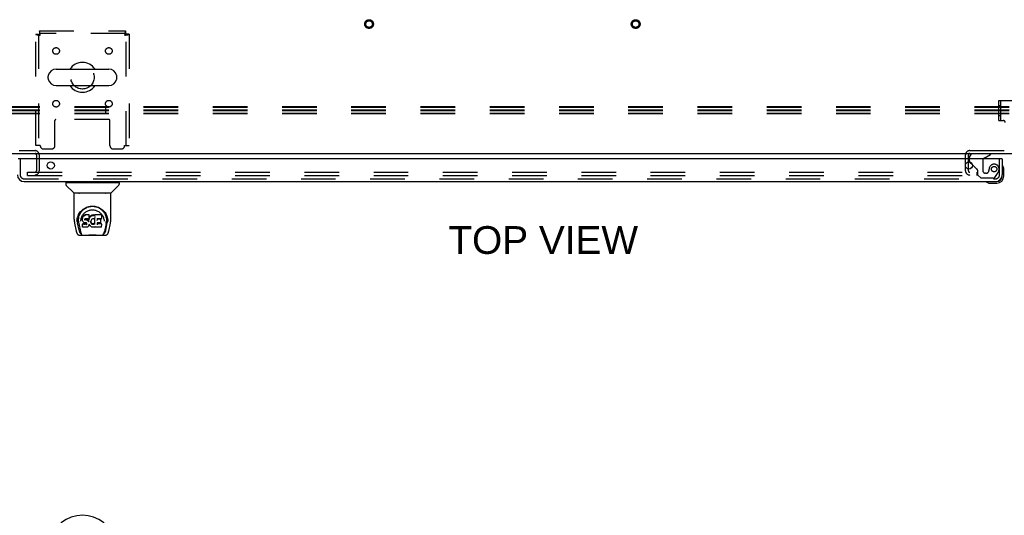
# Model space of a CAD drawing. Header units: inches. Extents: x 0 to 236, y 0 to 153.
# Tile 73 of 95: x 93 to 130, y 98 to 117. Entities that reach past the tile are written whole.
import ezdxf

# ---------------------------------------------------------------- set-up
doc = ezdxf.new("R2010")
doc.units = ezdxf.units.IN
doc.header["$LTSCALE"] = 12.986111
doc.header["$MEASUREMENT"] = 0
doc.linetypes.add('HIDDEN', pattern=[0.2, 0.1, -0.1])
doc.layers.get('0').update_dxf_attribs({"linetype": 'CONTINUOUS'})
for name, color, linetype in [('DEFAULT_2', 8, 'HIDDEN'), ('DIMENSIONS', 7, 'CONTINUOUS'), ('DOOR_2_ASSEMBLY', 7, 'CONTINUOUS')]:
    doc.layers.add(name, color=color, linetype=linetype)
doc.styles.get("Standard").update_dxf_attribs({"font": 'arial.ttf'})

msp = doc.modelspace()

# ---------------------------------------------------------------- linework, layer by layer
at = {"color": 7, "linetype": 'Continuous'}
for p, q in [((94.251, 114.716), (96.226, 114.716)), ((93.951, 114.367), (93.951, 114.454)), ((96.526, 114.367), (96.526, 114.454)), ((94.251, 114.104), (96.226, 114.104)), ((171.051, 111.535), (53.176, 111.535))]:
    msp.add_line(p, q, dxfattribs=at)
for centre, radius, start, end in [((95.238, 114.41), 0.562, 32.956, 147.044), ((94.095, 114.454), 0.144, 164.3697, 180), ((94.251, 114.41), 0.306, 90, 164.3697), ((96.226, 114.41), 0.306, 15.6303, 90), ((96.382, 114.454), 0.144, 0, 15.6303), ((94.095, 114.367), 0.144, 180, 195.6303), ((94.251, 114.41), 0.306, 195.6303, 270), ((96.226, 114.41), 0.306, 270, 344.3697), ((96.382, 114.367), 0.144, 344.3697, 360), ((95.238, 114.41), 0.562, 212.9567, 327.0433), ((95.238, 96.685), 1.288, 299.5053, 240.4947)]:
    msp.add_arc(centre, radius, start, end, dxfattribs=at)
at = {"layer": 'DEFAULT_2', "color": 8, "linetype": 'HIDDEN'}
for p, q in [((93.488, 111.848), (93.488, 116.026)), ((93.488, 116.026), (93.592, 116.026)), ((93.592, 116.026), (93.592, 111.848)), ((93.622, 116.16), (93.622, 116.056)), ((93.622, 116.16), (96.854, 116.16)), ((96.854, 116.056), (93.622, 116.056)), ((96.854, 116.16), (96.854, 116.056)), ((96.884, 111.848), (96.884, 116.026)), ((96.988, 116.026), (96.884, 116.026)), ((96.988, 116.026), (96.988, 111.848)), ((129.613, 113.54), (131.613, 113.54)), ((129.613, 112.79), (129.613, 113.54)), ((129.691, 112.79), (129.691, 113.54)), ((135.191, 113.297), (53.113, 113.297)), ((135.191, 113.284), (53.113, 113.284)), ((135.191, 113.178), (53.113, 113.178)), ((135.191, 113.153), (53.113, 113.153)), ((135.191, 113.048), (53.113, 113.048)), ((135.191, 113.035), (53.113, 113.035)), ((96.113, 113.035), (96.113, 113.297)), ((129.613, 113.353), (129.691, 113.353)), ((94.207, 111.848), (94.207, 112.793)), ((96.24, 112.823), (94.237, 112.823)), ((96.27, 111.848), (96.27, 112.793)), ((129.613, 112.978), (129.691, 112.978)), ((129.613, 112.79), (129.774, 112.79)), ((90.267, 111.66), (93.459, 111.66)), ((90.267, 111.556), (93.459, 111.556)), ((93.655, 111.848), (93.488, 111.848)), ((93.78, 111.723), (94.082, 111.723)), ((96.395, 111.723), (96.696, 111.723)), ((96.821, 111.848), (96.988, 111.848)), ((128.517, 111.66), (132.709, 111.66)), ((128.517, 111.556), (132.709, 111.556)), ((93.509, 111.506), (93.509, 110.898)), ((93.613, 111.506), (93.613, 110.898)), ((128.363, 110.898), (128.363, 111.506)), ((128.467, 110.898), (128.467, 111.506)), ((93.176, 110.723), (93.176, 110.848)), ((93.176, 110.848), (128.801, 110.848)), ((128.801, 110.723), (128.801, 110.848)), ((93.176, 110.723), (128.801, 110.723))]:
    msp.add_line(p, q, dxfattribs=at)
for points in [[(93.488, 116.026), (93.489, 116.024), (93.493, 116.022), (93.498, 116.019), (93.505, 116.017), (93.514, 116.015), (93.525, 116.012), (93.537, 116.01), (93.551, 116.008), (93.566, 116.005), (93.583, 116.003), (93.6, 116.001), (93.618, 115.998), (93.637, 115.996), (93.655, 115.993)], [(93.592, 116.026), (93.593, 116.024), (93.594, 116.022), (93.596, 116.019), (93.599, 116.017), (93.602, 116.015), (93.606, 116.012), (93.611, 116.01), (93.616, 116.008), (93.622, 116.005), (93.628, 116.003), (93.635, 116.001), (93.641, 115.998), (93.648, 115.996), (93.655, 115.993)], [(93.655, 115.993), (93.653, 116.012), (93.651, 116.031), (93.648, 116.049), (93.646, 116.066), (93.644, 116.082), (93.641, 116.098), (93.639, 116.112), (93.636, 116.124), (93.634, 116.135), (93.632, 116.144), (93.629, 116.151), (93.627, 116.156), (93.625, 116.159), (93.622, 116.16)], [(93.655, 115.993), (93.653, 116.001), (93.651, 116.008), (93.648, 116.014), (93.646, 116.021), (93.644, 116.027), (93.641, 116.033), (93.639, 116.038), (93.636, 116.043), (93.634, 116.047), (93.632, 116.05), (93.629, 116.053), (93.627, 116.055), (93.625, 116.056), (93.622, 116.056)], [(96.854, 116.16), (96.852, 116.159), (96.85, 116.156), (96.847, 116.151), (96.845, 116.144), (96.843, 116.135), (96.84, 116.124), (96.838, 116.112), (96.835, 116.098), (96.833, 116.082), (96.831, 116.066), (96.828, 116.049), (96.826, 116.031), (96.824, 116.012), (96.821, 115.993)], [(96.854, 116.056), (96.852, 116.056), (96.85, 116.055), (96.847, 116.053), (96.845, 116.05), (96.843, 116.047), (96.84, 116.043), (96.838, 116.038), (96.835, 116.033), (96.833, 116.027), (96.831, 116.021), (96.828, 116.014), (96.826, 116.008), (96.824, 116.001), (96.821, 115.993)], [(96.821, 115.993), (96.828, 115.996), (96.835, 115.998), (96.842, 116.001), (96.849, 116.003), (96.855, 116.005), (96.861, 116.008), (96.866, 116.01), (96.871, 116.012), (96.875, 116.015), (96.878, 116.017), (96.881, 116.019), (96.883, 116.022), (96.884, 116.024), (96.884, 116.026)], [(96.821, 115.993), (96.84, 115.996), (96.858, 115.998), (96.876, 116.001), (96.894, 116.003), (96.91, 116.005), (96.925, 116.008), (96.939, 116.01), (96.952, 116.012), (96.963, 116.015), (96.972, 116.017), (96.979, 116.019), (96.984, 116.022), (96.987, 116.024), (96.988, 116.026)]]:
    msp.add_lwpolyline(points, dxfattribs=at)
for centre, radius in [((105.988, 116.41), 0.164), ((105.988, 116.41), 0.124), ((115.988, 116.41), 0.164), ((115.988, 116.41), 0.124), ((94.249, 115.4), 0.125), ((96.228, 115.4), 0.125), ((95.238, 114.41), 0.438), ((94.249, 113.421), 0.125), ((96.228, 113.421), 0.125)]:
    msp.add_circle(centre, radius, dxfattribs=at)
for centre, radius, start, end in [((94.237, 112.793), 0.03, 90, 180), ((96.24, 112.793), 0.03, 0, 90), ((129.774, 112.71), 0.08, 0, 90), ((93.459, 111.506), 0.154, 0, 90), ((93.459, 111.506), 0.05, 0, 90), ((93.78, 111.848), 0.125, 180, 270), ((94.082, 111.848), 0.125, 270, 360), ((96.395, 111.848), 0.125, 180, 270), ((96.696, 111.848), 0.125, 270, 360), ((128.517, 111.506), 0.154, 90, 180), ((128.517, 111.506), 0.05, 90, 180), ((93.459, 110.898), 0.154, 270, 360), ((93.459, 110.898), 0.05, 270, 360), ((128.517, 110.898), 0.154, 180, 270), ((128.517, 110.898), 0.05, 180, 270)]:
    msp.add_arc(centre, radius, start, end, dxfattribs=at)
at = {"layer": 'DOOR_2_ASSEMBLY', "color": 7, "linetype": 'Continuous'}
for p, q in [((129.296, 111.535), (129.296, 111.517)), ((128.509, 111.352), (128.509, 111.399)), ((128.619, 111.126), (128.539, 111.206)), ((129.058, 111.379), (129.296, 111.517)), ((129.718, 111.352), (129.738, 111.352)), ((129.753, 111.087), (129.752, 111.093)), ((129.798, 110.958), (129.795, 110.996)), ((129.798, 110.701), (129.798, 110.958)), ((94.609, 110.451), (94.609, 110.397)), ((94.617, 110.459), (96.609, 110.459)), ((94.668, 110.459), (94.668, 110.498)), ((96.558, 110.459), (96.558, 110.498)), ((96.617, 110.451), (96.617, 110.397)), ((129.143, 110.485), (129.15, 110.483)), ((129.241, 110.441), (129.279, 110.438)), ((129.279, 110.438), (129.535, 110.438)), ((129.492, 110.498), (129.535, 110.498)), ((94.916, 110.074), (94.621, 110.369)), ((96.294, 110.058), (94.932, 110.058)), ((96.29, 110.065), (94.937, 110.065)), ((94.998, 110.065), (94.996, 110.061)), ((94.996, 110.061), (94.996, 110.062)), ((96.23, 110.061), (96.228, 110.065)), ((96.23, 110.062), (96.23, 110.061)), ((96.311, 110.074), (96.606, 110.369)), ((94.924, 109.086), (94.924, 110.05)), ((96.302, 109.086), (96.302, 110.05)), ((95.181, 109.341), (95.206, 109.375)), ((95.032, 109.002), (95.035, 109.059)), ((95.032, 109.002), (95.032, 109.002)), ((95.035, 109.059), (95.044, 109.113)), ((95.045, 109.119), (95.045, 109.065)), ((95.093, 109.012), (95.094, 108.986)), ((95.178, 109.015), (95.178, 109.015)), ((95.238, 109.139), (95.236, 109.114)), ((95.237, 109.08), (95.236, 109.114)), ((95.238, 109.055), (95.237, 109.079)), ((95.237, 109.079), (95.237, 109.079)), ((95.243, 109.164), (95.238, 109.139)), ((95.238, 109.104), (95.238, 109.139)), ((95.243, 109.03), (95.238, 109.055)), ((95.238, 109.055), (95.238, 109.054)), ((95.253, 109.188), (95.243, 109.164)), ((95.243, 109.129), (95.243, 109.164)), ((95.252, 109.006), (95.243, 109.03)), ((95.243, 109.03), (95.243, 109.03)), ((95.266, 108.985), (95.252, 109.006)), ((95.252, 109.006), (95.252, 109.006)), ((95.267, 109.21), (95.253, 109.188)), ((95.253, 109.153), (95.253, 109.188)), ((95.284, 108.967), (95.266, 108.985)), ((95.266, 108.985), (95.266, 108.985)), ((95.277, 109.22), (95.267, 109.21)), ((95.268, 109.174), (95.267, 109.21)), ((95.288, 109.227), (95.277, 109.22)), ((95.278, 109.184), (95.277, 109.22)), ((95.284, 108.967), (95.284, 108.967)), ((95.305, 108.953), (95.284, 108.967)), ((95.311, 109.238), (95.288, 109.227)), ((95.289, 109.191), (95.288, 109.227)), ((95.305, 108.953), (95.305, 108.953)), ((95.317, 108.948), (95.305, 108.953)), ((95.337, 109.246), (95.311, 109.238)), ((95.312, 109.201), (95.311, 109.238)), ((95.327, 109.082), (95.326, 109.068)), ((95.326, 109.062), (95.327, 109.08)), ((95.329, 109.095), (95.327, 109.082)), ((95.328, 109.056), (95.328, 109.092)), ((95.331, 109.088), (95.328, 109.092)), ((95.331, 109.099), (95.329, 109.095)), ((95.333, 109.101), (95.33, 109.098)), ((95.331, 109.052), (95.331, 109.088)), ((95.335, 109.085), (95.331, 109.088)), ((95.345, 109.104), (95.333, 109.101)), ((95.335, 109.049), (95.335, 109.085)), ((95.346, 109.082), (95.335, 109.085)), ((95.337, 109.21), (95.337, 109.246)), ((95.49, 109.246), (95.337, 109.246)), ((95.337, 109.209), (95.338, 109.208)), ((95.358, 109.105), (95.345, 109.104)), ((95.369, 109.083), (95.346, 109.082)), ((95.346, 109.045), (95.346, 109.082)), ((95.346, 109.044), (95.346, 109.045)), ((95.358, 109.106), (95.358, 109.105)), ((95.471, 109.105), (95.358, 109.105)), ((95.369, 109.046), (95.369, 109.083)), ((95.394, 109.081), (95.369, 109.083)), ((95.369, 109.044), (95.369, 109.046)), ((95.394, 109.044), (95.394, 109.081)), ((95.419, 109.076), (95.394, 109.081)), ((95.394, 109.043), (95.394, 109.044)), ((95.419, 109.039), (95.419, 109.076)), ((95.432, 109.07), (95.419, 109.076)), ((95.432, 109.033), (95.432, 109.07)), ((95.443, 109.062), (95.432, 109.07)), ((95.443, 109.026), (95.443, 109.062)), ((95.461, 109.044), (95.443, 109.062)), ((95.461, 109.008), (95.461, 109.044)), ((95.47, 109.029), (95.461, 109.044)), ((95.474, 109.072), (95.47, 109.029)), ((95.471, 108.993), (95.47, 109.029)), ((95.471, 109.105), (95.471, 109.106)), ((95.483, 109.106), (95.471, 109.105)), ((95.472, 108.986), (95.472, 108.987)), ((95.478, 109.094), (95.474, 109.072)), ((95.475, 109.037), (95.474, 109.072)), ((95.481, 109.106), (95.478, 109.094)), ((95.478, 109.06), (95.478, 109.094)), ((95.488, 109.119), (95.484, 109.107)), ((95.484, 109.082), (95.484, 109.108)), ((95.489, 109.133), (95.488, 109.119)), ((95.488, 109.119), (95.488, 109.119)), ((95.491, 109.157), (95.489, 109.133)), ((95.492, 109.139), (95.489, 109.13)), ((95.489, 109.133), (95.489, 109.133)), ((95.491, 109.192), (95.49, 109.246)), ((95.49, 109.211), (95.49, 109.246)), ((95.491, 109.157), (95.491, 109.192)), ((95.504, 109.159), (95.492, 109.139)), ((95.493, 109.103), (95.492, 109.139)), ((95.517, 109.179), (95.504, 109.159)), ((95.504, 109.124), (95.504, 109.159)), ((95.532, 109.196), (95.517, 109.179)), ((95.517, 109.143), (95.517, 109.179)), ((95.549, 109.213), (95.532, 109.196)), ((95.532, 109.161), (95.532, 109.196)), ((95.569, 109.227), (95.549, 109.213)), ((95.55, 109.177), (95.549, 109.213)), ((95.556, 109.007), (95.555, 108.981)), ((95.56, 109.033), (95.556, 109.007)), ((95.557, 109.003), (95.556, 109.007)), ((95.556, 108.968), (95.557, 109.003)), ((95.559, 108.991), (95.557, 109.003)), ((95.559, 108.956), (95.559, 108.991)), ((95.569, 108.967), (95.559, 108.991)), ((95.563, 109.044), (95.56, 109.032)), ((95.569, 109.055), (95.563, 109.044)), ((95.568, 108.932), (95.569, 108.967)), ((95.591, 109.237), (95.569, 109.227)), ((95.569, 109.191), (95.569, 109.227)), ((95.583, 109.077), (95.569, 109.054)), ((95.581, 108.945), (95.569, 108.967)), ((95.59, 109.086), (95.583, 109.077)), ((95.599, 109.092), (95.59, 109.085)), ((95.615, 109.243), (95.591, 109.237)), ((95.591, 109.2), (95.591, 109.237)), ((95.622, 109.101), (95.599, 109.092)), ((95.638, 109.245), (95.615, 109.243)), ((95.615, 109.206), (95.615, 109.243)), ((95.633, 109.104), (95.622, 109.101)), ((95.644, 109.104), (95.633, 109.104)), ((95.638, 109.208), (95.638, 109.245)), ((95.638, 109.245), (95.662, 109.244)), ((95.639, 109.207), (95.638, 109.208)), ((95.656, 109.101), (95.644, 109.104)), ((95.667, 109.097), (95.656, 109.101)), ((95.662, 109.208), (95.662, 109.244)), ((95.675, 109.242), (95.662, 109.244)), ((95.662, 109.206), (95.662, 109.208)), ((95.675, 109.206), (95.675, 109.242)), ((95.688, 109.238), (95.675, 109.242)), ((95.702, 109.144), (95.686, 109.104)), ((95.688, 109.201), (95.688, 109.238)), ((95.7, 109.23), (95.688, 109.238)), ((95.701, 109.195), (95.7, 109.244)), ((95.949, 109.244), (95.7, 109.244)), ((95.703, 109.148), (95.702, 109.147)), ((95.702, 109.147), (95.702, 109.146)), ((95.702, 109.146), (95.702, 109.146)), ((95.702, 109.146), (95.702, 109.146)), ((95.702, 109.146), (95.702, 109.145)), ((95.702, 109.145), (95.702, 109.145)), ((95.702, 109.145), (95.702, 109.145)), ((95.706, 108.892), (95.702, 109.144)), ((95.704, 109.152), (95.703, 109.151)), ((95.703, 109.151), (95.703, 109.149)), ((95.703, 109.149), (95.703, 109.148)), ((95.79, 108.95), (95.789, 108.875)), ((95.918, 108.95), (95.789, 108.95)), ((95.792, 109.105), (95.79, 109.047)), ((95.949, 109.105), (95.791, 109.105)), ((95.918, 109.082), (95.791, 109.082)), ((95.929, 108.961), (95.931, 109.068)), ((95.963, 109.119), (95.965, 109.228)), ((95.964, 109.258), (95.981, 109.234)), ((96.047, 109.046), (96.049, 109.015)), ((96.049, 109.015), (96.049, 109.015)), ((96.17, 109.164), (96.183, 109.113)), ((96.181, 109.119), (96.182, 109.065)), ((96.195, 109.002), (96.195, 109.002)), ((94.939, 108.943), (95.005, 108.637)), ((95.113, 108.669), (95.056, 108.946)), ((95.103, 108.922), (95.165, 108.618)), ((95.251, 108.913), (95.243, 108.905)), ((95.245, 108.792), (95.243, 108.905)), ((95.252, 108.785), (95.245, 108.792)), ((95.312, 108.914), (95.251, 108.913)), ((95.251, 108.877), (95.251, 108.913)), ((95.252, 108.785), (95.252, 108.785)), ((95.398, 108.785), (95.252, 108.785)), ((95.312, 108.877), (95.312, 108.914)), ((95.373, 108.914), (95.312, 108.914)), ((95.312, 108.877), (95.312, 108.876)), ((95.33, 108.946), (95.317, 108.948)), ((95.378, 108.946), (95.33, 108.946)), ((95.387, 108.915), (95.373, 108.914)), ((95.373, 108.877), (95.373, 108.914)), ((95.373, 108.877), (95.373, 108.876)), ((95.378, 108.946), (95.378, 108.946)), ((95.385, 108.945), (95.378, 108.946)), ((95.39, 108.943), (95.385, 108.945)), ((95.391, 108.918), (95.387, 108.915)), ((95.387, 108.878), (95.387, 108.915)), ((95.394, 108.94), (95.39, 108.943)), ((95.396, 108.922), (95.391, 108.918)), ((95.391, 108.881), (95.391, 108.918)), ((95.398, 108.935), (95.394, 108.94)), ((95.401, 108.93), (95.396, 108.922)), ((95.396, 108.886), (95.396, 108.922)), ((95.404, 108.923), (95.398, 108.935)), ((95.41, 108.786), (95.398, 108.785)), ((95.404, 108.898), (95.404, 108.923)), ((95.407, 108.91), (95.404, 108.923)), ((95.406, 108.904), (95.406, 108.914)), ((95.422, 108.791), (95.41, 108.786)), ((95.443, 108.805), (95.422, 108.791)), ((95.422, 108.791), (95.422, 108.791)), ((95.461, 108.822), (95.443, 108.805)), ((95.443, 108.805), (95.443, 108.805)), ((95.468, 108.833), (95.461, 108.822)), ((95.461, 108.822), (95.461, 108.822)), ((95.474, 108.844), (95.468, 108.833)), ((95.468, 108.833), (95.468, 108.833)), ((95.483, 108.866), (95.474, 108.844)), ((95.474, 108.844), (95.474, 108.844)), ((95.49, 108.89), (95.483, 108.866)), ((95.483, 108.867), (95.483, 108.866)), ((95.49, 108.902), (95.489, 108.902)), ((95.49, 108.901), (95.49, 108.902)), ((95.49, 108.9), (95.49, 108.901)), ((95.49, 108.901), (95.49, 108.901)), ((95.49, 108.9), (95.49, 108.9)), ((95.491, 108.898), (95.49, 108.89)), ((95.49, 108.89), (95.49, 108.89)), ((95.511, 108.863), (95.491, 108.898)), ((95.511, 108.863), (95.511, 108.862)), ((95.524, 108.844), (95.511, 108.862)), ((95.539, 108.827), (95.524, 108.844)), ((95.524, 108.844), (95.524, 108.844)), ((95.556, 108.812), (95.539, 108.827)), ((95.539, 108.827), (95.539, 108.827)), ((95.574, 108.798), (95.556, 108.812)), ((95.556, 108.812), (95.556, 108.812)), ((95.585, 108.793), (95.574, 108.798)), ((95.574, 108.798), (95.574, 108.798)), ((95.58, 108.909), (95.581, 108.945)), ((95.589, 108.935), (95.581, 108.945)), ((95.585, 108.793), (95.585, 108.793)), ((95.596, 108.789), (95.585, 108.793)), ((95.588, 108.899), (95.589, 108.935)), ((95.598, 108.927), (95.589, 108.935)), ((95.618, 108.783), (95.596, 108.789)), ((95.598, 108.891), (95.598, 108.927)), ((95.608, 108.92), (95.598, 108.927)), ((95.608, 108.884), (95.608, 108.92)), ((95.62, 108.916), (95.608, 108.92)), ((95.641, 108.781), (95.618, 108.783)), ((95.619, 108.879), (95.62, 108.916)), ((95.632, 108.913), (95.62, 108.916)), ((95.631, 108.875), (95.632, 108.877)), ((95.632, 108.877), (95.632, 108.913)), ((95.632, 108.913), (95.644, 108.913)), ((95.664, 108.784), (95.641, 108.781)), ((95.641, 108.781), (95.641, 108.781)), ((95.656, 108.915), (95.644, 108.913)), ((95.644, 108.876), (95.644, 108.913)), ((95.644, 108.875), (95.644, 108.876)), ((95.668, 108.919), (95.656, 108.915)), ((95.656, 108.878), (95.656, 108.915)), ((95.686, 108.791), (95.664, 108.784)), ((95.679, 108.924), (95.668, 108.919)), ((95.668, 108.882), (95.668, 108.919)), ((95.69, 108.931), (95.679, 108.924)), ((95.68, 108.887), (95.679, 108.924)), ((95.705, 108.802), (95.686, 108.791)), ((95.686, 108.791), (95.686, 108.791)), ((95.69, 108.895), (95.69, 108.931)), ((95.71, 108.802), (95.704, 108.802)), ((95.708, 108.884), (95.708, 108.885)), ((95.71, 108.793), (95.71, 108.802)), ((95.949, 108.785), (95.718, 108.785)), ((95.949, 108.91), (95.789, 108.91)), ((95.958, 108.793), (95.96, 108.9)), ((96.123, 108.919), (96.062, 108.618)), ((96.114, 108.669), (96.17, 108.946)), ((96.222, 108.637), (96.287, 108.943)), ((95.129, 108.483), (96.098, 108.483)), ((95.172, 108.561), (95.179, 108.561)), ((95.179, 108.561), (95.181, 108.553)), ((95.183, 108.55), (95.181, 108.553)), ((95.343, 108.483), (95.367, 108.483)), ((95.391, 108.483), (95.389, 108.485)), ((95.836, 108.483), (95.838, 108.485)), ((96.044, 108.55), (96.045, 108.553)), ((96.045, 108.553), (96.048, 108.561)), ((96.048, 108.561), (96.055, 108.561))]:
    msp.add_line(p, q, dxfattribs=at)
at = {"layer": 'DOOR_2_ASSEMBLY', "color": 3, "linetype": 'Continuous'}
for p, q in [((129.718, 111.352), (92.821, 111.352)), ((129.738, 111.352), (129.738, 110.745)), ((93.047, 110.498), (129.492, 110.498))]:
    msp.add_line(p, q, dxfattribs=at)
at = {"layer": 'DOOR_2_ASSEMBLY', "color": 8, "linetype": 'HIDDEN'}
for p, q in [((92.905, 111.352), (92.905, 110.745)), ((128.509, 111.277), (128.509, 111.352)), ((129.008, 111.293), (129.008, 110.913)), ((129.634, 110.745), (129.634, 111.352)), ((128.758, 110.987), (128.619, 111.126)), ((128.816, 110.928), (128.816, 110.749)), ((129.139, 110.815), (129.106, 110.815)), ((129.458, 110.657), (129.56, 110.801)), ((93.047, 110.602), (129.492, 110.602)), ((128.816, 110.749), (128.942, 110.623)), ((129.394, 110.623), (128.942, 110.623))]:
    msp.add_line(p, q, dxfattribs=at)
at = {"layer": 'DOOR_2_ASSEMBLY', "color": 7, "linetype": 'Continuous'}
for points in [[(94.995, 110.06), (94.995, 110.059), (94.994, 110.059), (94.994, 110.058), (94.994, 110.058), (94.994, 110.058)], [(94.996, 110.062), (94.996, 110.061), (94.995, 110.06)], [(96.231, 110.06), (96.231, 110.061), (96.23, 110.062)], [(96.232, 110.058), (96.233, 110.058), (96.233, 110.058), (96.232, 110.059), (96.232, 110.059), (96.231, 110.06)], [(95.044, 109.113), (95.057, 109.164), (95.074, 109.212), (95.094, 109.257), (95.117, 109.298), (95.143, 109.337), (95.171, 109.372), (95.201, 109.406), (95.235, 109.437), (95.271, 109.465), (95.31, 109.491), (95.35, 109.514), (95.393, 109.533), (95.437, 109.549), (95.481, 109.561), (95.525, 109.57), (95.569, 109.575), (95.614, 109.577), (95.658, 109.575), (95.702, 109.57), (95.746, 109.561), (95.79, 109.549), (95.834, 109.533), (95.876, 109.514), (95.917, 109.491), (95.956, 109.465), (95.992, 109.437), (96.025, 109.405), (96.056, 109.372), (96.084, 109.337), (96.11, 109.298), (96.133, 109.257), (96.153, 109.212), (96.17, 109.164)], [(95.093, 109.012), (95.091, 109.036), (95.092, 109.083), (95.098, 109.129), (95.107, 109.176), (95.12, 109.221), (95.138, 109.263), (95.158, 109.304), (95.181, 109.341)], [(95.206, 109.375), (95.233, 109.406), (95.261, 109.434)], [(95.245, 109.233), (95.262, 109.258), (95.28, 109.281), (95.3, 109.303), (95.321, 109.323), (95.343, 109.342), (95.367, 109.36), (95.392, 109.376), (95.419, 109.39), (95.445, 109.402), (95.473, 109.413), (95.501, 109.421), (95.529, 109.428), (95.557, 109.432), (95.585, 109.435), (95.613, 109.436), (95.641, 109.435), (95.669, 109.432), (95.697, 109.428), (95.725, 109.421), (95.753, 109.413), (95.781, 109.403), (95.808, 109.39), (95.834, 109.376), (95.859, 109.36), (95.883, 109.342), (95.906, 109.323), (95.927, 109.303), (95.946, 109.281), (95.964, 109.258)], [(95.261, 109.434), (95.291, 109.459), (95.321, 109.481), (95.353, 109.501)], [(95.353, 109.501), (95.385, 109.518), (95.417, 109.532), (95.449, 109.544)], [(95.449, 109.544), (95.482, 109.554), (95.514, 109.561), (95.547, 109.566), (95.58, 109.57), (95.612, 109.571), (95.645, 109.57), (95.677, 109.567), (95.71, 109.562), (95.742, 109.555)], [(95.742, 109.555), (95.775, 109.545), (95.807, 109.533), (95.839, 109.519)], [(95.839, 109.519), (95.871, 109.503), (95.902, 109.484), (95.932, 109.462), (95.962, 109.437), (95.991, 109.409), (96.018, 109.379), (96.044, 109.344), (96.067, 109.307), (96.088, 109.266), (96.105, 109.223), (96.119, 109.178), (96.129, 109.132), (96.134, 109.085)], [(94.924, 109.086), (94.925, 109.053), (94.928, 109.013), (94.934, 108.973), (94.939, 108.943)], [(95.045, 109.065), (95.046, 109.03), (95.05, 108.986), (95.056, 108.946)], [(95.094, 108.986), (95.096, 108.967), (95.099, 108.943), (95.103, 108.922)], [(95.178, 109.015), (95.18, 109.046), (95.185, 109.083)], [(95.185, 109.083), (95.194, 109.117), (95.204, 109.15), (95.216, 109.18)], [(95.216, 109.18), (95.23, 109.207), (95.245, 109.233)], [(95.237, 109.079), (95.237, 109.079), (95.237, 109.079), (95.238, 109.079), (95.238, 109.078), (95.238, 109.078), (95.239, 109.078)], [(95.238, 109.104), (95.239, 109.104), (95.239, 109.103), (95.239, 109.103), (95.24, 109.103), (95.24, 109.103), (95.24, 109.103)], [(95.238, 109.054), (95.238, 109.054), (95.238, 109.054), (95.239, 109.054), (95.239, 109.054), (95.24, 109.053), (95.24, 109.053)], [(95.243, 109.03), (95.243, 109.029), (95.243, 109.029), (95.244, 109.029), (95.244, 109.029), (95.245, 109.029)], [(95.244, 109.129), (95.244, 109.128), (95.244, 109.128), (95.244, 109.128), (95.245, 109.128), (95.245, 109.127), (95.245, 109.127)], [(95.252, 109.006), (95.252, 109.006), (95.253, 109.006), (95.253, 109.006), (95.254, 109.006)], [(95.253, 109.153), (95.253, 109.153), (95.254, 109.152), (95.254, 109.152), (95.254, 109.152), (95.255, 109.152), (95.255, 109.152)], [(95.266, 108.985), (95.266, 108.985), (95.266, 108.985), (95.267, 108.985), (95.267, 108.985), (95.268, 108.985)], [(95.268, 109.174), (95.268, 109.174), (95.268, 109.174), (95.268, 109.173), (95.269, 109.173), (95.269, 109.173), (95.269, 109.173)], [(95.278, 109.183), (95.278, 109.183), (95.278, 109.183), (95.278, 109.183), (95.278, 109.183), (95.279, 109.182), (95.279, 109.182)], [(95.284, 108.967), (95.284, 108.967), (95.284, 108.967), (95.285, 108.967), (95.285, 108.967)], [(95.289, 109.191), (95.289, 109.191), (95.289, 109.19), (95.289, 109.19), (95.289, 109.19), (95.289, 109.19), (95.29, 109.19)], [(95.305, 108.953), (95.305, 108.953), (95.306, 108.953), (95.306, 108.953)], [(95.312, 109.201), (95.312, 109.201), (95.312, 109.201), (95.312, 109.201), (95.312, 109.2), (95.312, 109.2), (95.312, 109.2)], [(95.317, 108.948), (95.318, 108.948), (95.318, 108.949), (95.318, 108.949)], [(95.324, 109.066), (95.324, 109.066), (95.325, 109.067), (95.325, 109.067), (95.326, 109.067), (95.326, 109.067), (95.326, 109.068)], [(95.324, 109.06), (95.325, 109.06), (95.325, 109.06), (95.326, 109.06), (95.326, 109.061), (95.326, 109.061), (95.326, 109.061)], [(95.325, 109.081), (95.325, 109.081), (95.326, 109.081), (95.326, 109.081), (95.327, 109.081), (95.327, 109.082), (95.327, 109.082)], [(95.326, 109.055), (95.326, 109.055), (95.327, 109.055), (95.327, 109.055), (95.327, 109.055), (95.328, 109.056), (95.328, 109.056)], [(95.327, 109.094), (95.327, 109.094), (95.328, 109.094), (95.328, 109.094), (95.329, 109.095), (95.329, 109.095)], [(95.329, 109.098), (95.33, 109.098), (95.33, 109.098), (95.33, 109.098), (95.33, 109.098)], [(95.329, 109.05), (95.33, 109.05), (95.33, 109.051), (95.33, 109.051), (95.33, 109.051), (95.33, 109.051), (95.331, 109.052)], [(95.332, 109.101), (95.333, 109.101), (95.333, 109.101), (95.333, 109.101), (95.333, 109.101)], [(95.334, 109.047), (95.334, 109.047), (95.334, 109.047), (95.334, 109.048), (95.334, 109.048), (95.334, 109.048), (95.334, 109.048)], [(95.344, 109.105), (95.345, 109.105), (95.345, 109.104), (95.345, 109.104)], [(95.419, 109.038), (95.419, 109.038), (95.419, 109.038), (95.419, 109.038), (95.419, 109.039), (95.419, 109.039), (95.419, 109.039)], [(95.431, 109.032), (95.431, 109.032), (95.431, 109.033), (95.431, 109.033), (95.431, 109.033), (95.431, 109.033), (95.432, 109.034)], [(95.441, 109.025), (95.442, 109.025), (95.442, 109.025), (95.442, 109.025), (95.442, 109.025), (95.442, 109.026), (95.443, 109.026)], [(95.459, 109.007), (95.459, 109.007), (95.46, 109.007), (95.46, 109.007), (95.46, 109.007), (95.46, 109.008), (95.461, 109.008)], [(95.472, 108.987), (95.472, 108.989), (95.471, 108.99), (95.471, 108.991), (95.471, 108.992)], [(95.477, 109.036), (95.476, 109.036), (95.476, 109.036), (95.475, 109.036), (95.475, 109.036), (95.475, 109.037), (95.475, 109.037)], [(95.48, 109.058), (95.48, 109.058), (95.48, 109.058), (95.479, 109.059), (95.479, 109.059), (95.479, 109.059), (95.478, 109.06)], [(95.483, 109.106), (95.483, 109.106), (95.483, 109.106), (95.482, 109.107), (95.482, 109.107)], [(95.484, 109.107), (95.483, 109.107), (95.483, 109.106), (95.483, 109.106)], [(95.486, 109.08), (95.486, 109.081), (95.485, 109.081), (95.485, 109.081), (95.485, 109.081), (95.485, 109.081), (95.484, 109.082)], [(95.488, 109.119), (95.488, 109.118), (95.487, 109.118), (95.487, 109.118), (95.486, 109.118), (95.486, 109.118)], [(95.489, 109.133), (95.489, 109.133), (95.489, 109.132), (95.489, 109.132), (95.488, 109.132), (95.488, 109.132), (95.487, 109.132)], [(95.489, 109.209), (95.489, 109.209), (95.489, 109.209), (95.488, 109.209), (95.488, 109.209), (95.488, 109.208), (95.488, 109.208)], [(95.491, 109.157), (95.491, 109.157), (95.49, 109.157), (95.49, 109.156), (95.49, 109.156), (95.489, 109.156), (95.489, 109.156)], [(95.495, 109.102), (95.494, 109.102), (95.494, 109.102), (95.494, 109.103), (95.493, 109.103), (95.493, 109.103), (95.493, 109.103)], [(95.506, 109.122), (95.505, 109.123), (95.505, 109.123), (95.505, 109.123), (95.504, 109.123), (95.504, 109.124), (95.504, 109.124)], [(95.519, 109.142), (95.519, 109.142), (95.518, 109.142), (95.518, 109.142), (95.518, 109.142), (95.518, 109.143), (95.517, 109.143)], [(95.534, 109.159), (95.534, 109.159), (95.533, 109.159), (95.533, 109.16), (95.533, 109.16), (95.533, 109.16), (95.532, 109.16)], [(95.551, 109.175), (95.55, 109.175), (95.55, 109.176), (95.55, 109.176), (95.55, 109.176), (95.55, 109.176), (95.549, 109.177)], [(95.555, 108.981), (95.555, 108.98), (95.555, 108.98), (95.554, 108.98), (95.554, 108.98), (95.553, 108.979), (95.553, 108.979)], [(95.556, 109.007), (95.556, 109.007), (95.556, 109.006), (95.556, 109.006), (95.555, 109.006), (95.555, 109.006), (95.554, 109.006)], [(95.556, 108.968), (95.556, 108.968), (95.556, 108.967), (95.555, 108.967), (95.555, 108.967), (95.554, 108.967), (95.554, 108.967)], [(95.559, 108.956), (95.558, 108.956), (95.558, 108.955), (95.558, 108.955), (95.558, 108.955), (95.557, 108.955), (95.557, 108.955)], [(95.56, 109.032), (95.559, 109.032), (95.559, 109.032), (95.559, 109.032), (95.558, 109.032), (95.558, 109.032)], [(95.563, 109.044), (95.563, 109.044), (95.563, 109.043), (95.562, 109.043), (95.562, 109.043), (95.561, 109.043)], [(95.569, 109.054), (95.569, 109.054), (95.568, 109.054), (95.568, 109.054), (95.567, 109.054)], [(95.57, 109.189), (95.57, 109.19), (95.57, 109.19), (95.569, 109.19), (95.569, 109.19), (95.569, 109.19), (95.569, 109.191)], [(95.583, 109.077), (95.583, 109.077), (95.582, 109.076), (95.582, 109.076), (95.582, 109.076), (95.581, 109.076)], [(95.59, 109.085), (95.59, 109.085), (95.589, 109.085), (95.589, 109.085), (95.589, 109.086)], [(95.592, 109.199), (95.592, 109.199), (95.592, 109.199), (95.592, 109.2), (95.592, 109.2), (95.592, 109.2), (95.591, 109.2)], [(95.599, 109.092), (95.599, 109.092), (95.598, 109.092), (95.598, 109.092)], [(95.615, 109.204), (95.615, 109.205), (95.615, 109.205), (95.615, 109.205), (95.615, 109.205), (95.615, 109.205), (95.615, 109.206)], [(95.622, 109.101), (95.622, 109.101), (95.622, 109.101), (95.622, 109.102)], [(95.633, 109.104), (95.633, 109.104), (95.633, 109.104), (95.633, 109.105)], [(95.644, 109.104), (95.644, 109.104), (95.644, 109.104), (95.644, 109.104)], [(95.656, 109.101), (95.656, 109.101), (95.656, 109.101), (95.656, 109.102)], [(95.667, 109.097), (95.668, 109.097), (95.67, 109.096), (95.672, 109.096), (95.674, 109.096), (95.676, 109.096), (95.678, 109.097), (95.68, 109.098), (95.682, 109.099), (95.683, 109.1), (95.685, 109.102), (95.686, 109.104), (95.686, 109.104)], [(95.668, 109.097), (95.668, 109.097), (95.668, 109.097), (95.667, 109.097)], [(95.675, 109.204), (95.675, 109.204), (95.675, 109.205), (95.675, 109.205), (95.675, 109.205), (95.675, 109.205), (95.675, 109.206)], [(95.687, 109.2), (95.687, 109.2), (95.687, 109.201), (95.687, 109.201), (95.688, 109.201), (95.688, 109.201), (95.688, 109.202)], [(95.703, 109.206), (95.702, 109.206), (95.702, 109.206), (95.702, 109.207), (95.702, 109.207), (95.701, 109.207), (95.701, 109.207)], [(95.703, 109.19), (95.703, 109.19), (95.702, 109.191), (95.702, 109.191), (95.702, 109.192), (95.701, 109.192), (95.701, 109.193)], [(95.702, 109.145), (95.702, 109.145), (95.702, 109.144)], [(95.702, 109.144), (95.702, 109.144), (95.702, 109.144), (95.702, 109.144)], [(95.788, 109.043), (95.789, 109.044), (95.789, 109.044), (95.789, 109.044), (95.789, 109.044), (95.79, 109.045), (95.79, 109.045)], [(95.788, 108.95), (95.788, 108.95), (95.789, 108.95), (95.789, 108.95), (95.789, 108.95), (95.789, 108.95), (95.789, 108.95)], [(95.79, 109.106), (95.79, 109.106), (95.79, 109.106), (95.79, 109.105), (95.791, 109.105), (95.791, 109.105), (95.791, 109.105)], [(95.918, 108.95), (95.919, 108.95), (95.921, 108.95), (95.923, 108.951), (95.924, 108.952), (95.926, 108.953), (95.927, 108.954), (95.928, 108.955), (95.929, 108.957), (95.929, 108.959), (95.929, 108.961)], [(95.949, 109.105), (95.95, 109.105), (95.952, 109.106), (95.954, 109.106), (95.956, 109.107), (95.958, 109.109), (95.96, 109.111), (95.961, 109.113), (95.962, 109.115), (95.963, 109.117), (95.963, 109.119)], [(95.981, 109.234), (95.997, 109.208), (96.01, 109.18)], [(96.01, 109.18), (96.023, 109.15), (96.033, 109.118), (96.041, 109.083), (96.047, 109.046)], [(96.123, 108.919), (96.124, 108.922), (96.124, 108.925), (96.125, 108.928), (96.125, 108.931), (96.126, 108.933), (96.126, 108.936), (96.127, 108.939), (96.127, 108.942), (96.128, 108.946), (96.128, 108.949), (96.129, 108.952), (96.129, 108.956), (96.13, 108.959), (96.13, 108.963), (96.13, 108.966), (96.131, 108.97), (96.131, 108.974), (96.132, 108.978), (96.132, 108.982), (96.132, 108.986), (96.134, 109.012)], [(96.134, 109.085), (96.135, 109.037), (96.134, 109.012)], [(96.17, 108.946), (96.177, 108.986), (96.181, 109.03), (96.182, 109.065)], [(96.183, 109.113), (96.191, 109.059), (96.195, 109.002)], [(96.287, 108.943), (96.293, 108.973), (96.298, 109.012), (96.301, 109.052), (96.302, 109.086)], [(95.005, 108.637), (95.007, 108.624), (95.012, 108.606), (95.017, 108.589), (95.022, 108.574), (95.028, 108.56), (95.034, 108.548), (95.041, 108.537), (95.048, 108.526), (95.056, 108.516), (95.065, 108.507), (95.075, 108.5), (95.087, 108.493), (95.099, 108.488), (95.112, 108.484)], [(95.113, 108.669), (95.117, 108.652), (95.121, 108.634), (95.126, 108.618), (95.132, 108.603), (95.138, 108.59), (95.144, 108.58), (95.151, 108.571), (95.158, 108.565), (95.166, 108.562), (95.172, 108.561)], [(95.165, 108.618), (95.167, 108.608), (95.17, 108.596), (95.173, 108.584), (95.176, 108.572), (95.179, 108.561)], [(95.243, 108.869), (95.244, 108.869), (95.244, 108.869), (95.244, 108.869), (95.244, 108.869), (95.245, 108.869), (95.245, 108.868)], [(95.245, 108.792), (95.245, 108.792), (95.245, 108.792)], [(95.245, 108.792), (95.245, 108.791), (95.245, 108.791), (95.246, 108.791), (95.246, 108.791)], [(95.251, 108.876), (95.251, 108.876), (95.251, 108.876), (95.251, 108.876), (95.251, 108.875), (95.251, 108.875), (95.252, 108.875)], [(95.252, 108.785), (95.252, 108.785), (95.252, 108.785), (95.252, 108.785), (95.252, 108.785), (95.252, 108.785), (95.253, 108.785)], [(95.33, 108.946), (95.33, 108.946), (95.33, 108.946), (95.331, 108.947)], [(95.385, 108.945), (95.385, 108.945), (95.385, 108.945), (95.385, 108.946)], [(95.387, 108.879), (95.387, 108.878), (95.387, 108.878), (95.387, 108.878), (95.387, 108.877), (95.387, 108.877), (95.387, 108.877)], [(95.39, 108.943), (95.39, 108.943), (95.39, 108.943), (95.391, 108.944)], [(95.392, 108.881), (95.392, 108.881), (95.392, 108.881), (95.392, 108.88), (95.392, 108.88), (95.392, 108.88), (95.393, 108.88)], [(95.394, 108.94), (95.395, 108.94), (95.395, 108.94), (95.395, 108.94), (95.396, 108.94)], [(95.396, 108.886), (95.396, 108.886), (95.396, 108.885), (95.397, 108.885), (95.397, 108.885), (95.397, 108.885), (95.398, 108.885)], [(95.398, 108.935), (95.399, 108.935), (95.399, 108.935), (95.399, 108.935), (95.4, 108.935)], [(95.398, 108.785), (95.398, 108.785), (95.398, 108.785), (95.398, 108.785), (95.398, 108.785), (95.398, 108.785), (95.398, 108.785)], [(95.404, 108.923), (95.405, 108.923), (95.405, 108.923), (95.405, 108.923), (95.406, 108.923), (95.406, 108.923)], [(95.404, 108.897), (95.405, 108.897), (95.405, 108.897), (95.405, 108.897), (95.405, 108.896), (95.406, 108.896), (95.406, 108.896)], [(95.406, 108.903), (95.406, 108.903), (95.407, 108.903), (95.407, 108.903), (95.407, 108.902), (95.408, 108.902), (95.408, 108.902)], [(95.407, 108.91), (95.407, 108.909), (95.407, 108.909), (95.407, 108.909), (95.408, 108.909), (95.408, 108.909), (95.409, 108.909)], [(95.41, 108.786), (95.41, 108.786), (95.41, 108.787), (95.41, 108.787)], [(95.422, 108.791), (95.422, 108.791), (95.422, 108.791), (95.421, 108.791)], [(95.443, 108.805), (95.443, 108.805), (95.443, 108.805), (95.442, 108.805), (95.442, 108.805)], [(95.461, 108.822), (95.461, 108.822), (95.461, 108.822), (95.46, 108.822), (95.46, 108.822), (95.459, 108.822)], [(95.468, 108.833), (95.468, 108.832), (95.468, 108.832), (95.467, 108.832), (95.466, 108.832)], [(95.474, 108.844), (95.474, 108.843), (95.473, 108.843), (95.473, 108.843), (95.472, 108.843)], [(95.483, 108.866), (95.483, 108.866), (95.483, 108.866), (95.482, 108.866), (95.482, 108.866), (95.481, 108.866)], [(95.49, 108.89), (95.49, 108.89), (95.49, 108.89), (95.489, 108.89), (95.489, 108.889), (95.489, 108.889), (95.488, 108.889)], [(95.489, 108.902), (95.489, 108.903), (95.489, 108.903)], [(95.49, 108.899), (95.49, 108.899), (95.49, 108.899), (95.49, 108.899), (95.49, 108.899), (95.49, 108.899), (95.49, 108.899), (95.49, 108.9)], [(95.491, 108.898), (95.491, 108.898), (95.491, 108.898), (95.49, 108.898), (95.49, 108.899)], [(95.511, 108.862), (95.511, 108.862), (95.511, 108.862), (95.512, 108.862), (95.512, 108.862)], [(95.524, 108.844), (95.524, 108.844), (95.524, 108.844), (95.525, 108.843), (95.525, 108.843), (95.525, 108.844)], [(95.539, 108.827), (95.539, 108.827), (95.54, 108.827), (95.54, 108.827), (95.541, 108.827)], [(95.556, 108.812), (95.556, 108.812), (95.557, 108.812), (95.557, 108.812), (95.557, 108.812)], [(95.568, 108.932), (95.568, 108.931), (95.568, 108.931), (95.567, 108.931), (95.567, 108.931), (95.567, 108.93), (95.566, 108.93)], [(95.574, 108.798), (95.574, 108.798), (95.575, 108.798), (95.575, 108.798), (95.575, 108.798)], [(95.579, 108.908), (95.579, 108.908), (95.58, 108.908), (95.58, 108.908), (95.58, 108.908), (95.58, 108.909), (95.58, 108.909)], [(95.585, 108.793), (95.585, 108.793), (95.585, 108.793), (95.586, 108.793)], [(95.587, 108.898), (95.587, 108.898), (95.588, 108.898), (95.588, 108.898), (95.588, 108.899), (95.588, 108.899), (95.588, 108.899)], [(95.596, 108.789), (95.596, 108.789), (95.596, 108.789), (95.596, 108.789)], [(95.597, 108.889), (95.597, 108.889), (95.597, 108.89), (95.597, 108.89), (95.598, 108.89), (95.598, 108.89), (95.598, 108.891)], [(95.607, 108.882), (95.607, 108.882), (95.608, 108.883), (95.608, 108.883), (95.608, 108.883), (95.608, 108.883), (95.608, 108.884)], [(95.618, 108.783), (95.618, 108.783), (95.618, 108.783), (95.618, 108.784)], [(95.619, 108.877), (95.619, 108.878), (95.619, 108.878), (95.619, 108.878), (95.619, 108.878), (95.619, 108.879), (95.619, 108.879)], [(95.657, 108.877), (95.657, 108.877), (95.657, 108.877), (95.657, 108.877), (95.657, 108.877), (95.656, 108.878), (95.656, 108.878)], [(95.663, 108.784), (95.663, 108.784), (95.664, 108.784), (95.664, 108.784)], [(95.669, 108.881), (95.669, 108.881), (95.669, 108.881), (95.669, 108.881), (95.669, 108.881), (95.669, 108.882), (95.668, 108.882)], [(95.681, 108.886), (95.681, 108.886), (95.68, 108.886), (95.68, 108.887), (95.68, 108.887), (95.68, 108.887), (95.68, 108.887)], [(95.685, 108.791), (95.685, 108.791), (95.686, 108.791), (95.686, 108.791)], [(95.705, 108.928), (95.705, 108.929), (95.704, 108.93), (95.703, 108.931), (95.703, 108.931), (95.702, 108.932), (95.701, 108.932), (95.7, 108.932), (95.7, 108.933), (95.699, 108.933), (95.698, 108.933), (95.697, 108.933), (95.696, 108.933)], [(95.704, 108.802), (95.704, 108.802), (95.704, 108.802), (95.704, 108.802), (95.704, 108.802), (95.704, 108.802), (95.704, 108.802)], [(95.708, 108.885), (95.707, 108.887), (95.707, 108.888), (95.706, 108.89)], [(95.712, 108.802), (95.711, 108.802), (95.711, 108.802), (95.711, 108.802), (95.711, 108.802), (95.71, 108.802), (95.71, 108.802)], [(95.71, 108.793), (95.71, 108.791), (95.711, 108.789), (95.712, 108.788), (95.713, 108.787), (95.714, 108.786), (95.716, 108.785), (95.717, 108.785), (95.718, 108.785)], [(95.787, 108.872), (95.787, 108.872), (95.787, 108.872), (95.788, 108.873), (95.788, 108.873), (95.788, 108.873), (95.788, 108.873)], [(95.949, 108.785), (95.95, 108.785), (95.952, 108.785), (95.953, 108.786), (95.955, 108.787), (95.956, 108.788), (95.957, 108.79), (95.958, 108.791), (95.958, 108.793)], [(96.048, 108.561), (96.051, 108.572), (96.054, 108.584), (96.057, 108.596), (96.06, 108.608), (96.062, 108.618)], [(96.055, 108.561), (96.061, 108.562), (96.068, 108.565), (96.076, 108.571), (96.083, 108.58), (96.089, 108.59), (96.095, 108.603), (96.1, 108.618), (96.106, 108.635), (96.11, 108.653), (96.114, 108.669)], [(96.114, 108.484), (96.127, 108.487), (96.139, 108.493), (96.151, 108.499), (96.161, 108.507), (96.17, 108.516), (96.179, 108.526), (96.186, 108.536), (96.192, 108.548), (96.198, 108.56), (96.204, 108.574), (96.209, 108.589), (96.214, 108.605), (96.219, 108.624), (96.222, 108.637)], [(95.112, 108.484), (95.125, 108.483), (95.129, 108.483)], [(95.183, 108.55), (95.188, 108.538), (95.195, 108.527), (95.201, 108.517), (95.208, 108.508), (95.215, 108.501), (95.223, 108.494), (95.232, 108.489), (95.241, 108.485), (95.251, 108.483), (95.258, 108.483)], [(95.219, 108.531), (95.214, 108.531), (95.209, 108.531), (95.204, 108.532), (95.199, 108.534), (95.195, 108.536), (95.191, 108.539), (95.188, 108.542), (95.185, 108.545), (95.183, 108.549), (95.183, 108.55)], [(95.343, 108.483), (95.364, 108.483), (95.387, 108.485)], [(95.367, 108.483), (95.395, 108.485), (95.425, 108.487), (95.455, 108.49), (95.486, 108.493), (95.517, 108.495), (95.549, 108.497), (95.581, 108.498), (95.613, 108.499), (95.645, 108.498), (95.677, 108.497), (95.709, 108.495), (95.741, 108.493), (95.771, 108.49), (95.801, 108.488), (95.831, 108.485)], [(95.387, 108.485), (95.412, 108.487), (95.438, 108.49), (95.465, 108.492), (95.493, 108.495), (95.522, 108.497), (95.552, 108.499), (95.582, 108.5), (95.613, 108.501), (95.644, 108.5), (95.674, 108.499), (95.704, 108.497), (95.733, 108.495), (95.761, 108.492), (95.788, 108.49), (95.814, 108.487)], [(95.814, 108.487), (95.839, 108.485), (95.862, 108.483), (95.884, 108.483)], [(95.831, 108.485), (95.86, 108.483), (95.884, 108.483)], [(95.969, 108.483), (95.976, 108.483), (95.986, 108.485), (95.995, 108.489), (96.004, 108.494), (96.012, 108.501), (96.019, 108.508), (96.025, 108.517), (96.032, 108.527), (96.039, 108.539), (96.044, 108.55)], [(96.008, 108.531), (96.013, 108.531), (96.018, 108.531), (96.023, 108.532), (96.027, 108.534), (96.032, 108.536), (96.035, 108.539), (96.039, 108.542), (96.042, 108.545), (96.044, 108.549), (96.044, 108.55)], [(96.098, 108.483), (96.101, 108.483), (96.114, 108.484)]]:
    msp.add_lwpolyline(points, dxfattribs=at)
at = {"layer": 'DOOR_2_ASSEMBLY', "color": 3, "linetype": 'Continuous'}
for centre in [(94.051, 111.102), (128.488, 111.102)]:
    msp.add_circle(centre, 0.133, dxfattribs=at)
at = {"layer": 'DOOR_2_ASSEMBLY', "color": 8, "linetype": 'HIDDEN'}
msp.add_circle((129.434, 110.965), 0.101, dxfattribs=at)
at = {"layer": 'DOOR_2_ASSEMBLY', "color": 7, "linetype": 'Continuous'}
for centre, radius, start, end in [((128.666, 111.399), 0.157, 119.8184, 180), ((128.609, 111.277), 0.1, 207.0175, 225), ((129.108, 111.293), 0.1, 120.092, 143.4532), ((129.753, 111.078), 0.015, 96.3796, 180), ((129.75, 111.078), 0.015, 30.8899, 83.6204), ((129.548, 110.958), 0.25, 0, 30.8899), ((94.617, 110.451), 0.00787, 90, 180), ((96.609, 110.451), 0.00787, 0, 90), ((129.158, 110.483), 0.015, 90, 173.6204), ((129.158, 110.487), 0.015, 186.3796, 239.1101), ((129.279, 110.688), 0.25, 239.1101, 270), ((129.535, 110.701), 0.263, 270, 360), ((129.535, 110.701), 0.203, 270, 360), ((94.649, 110.397), 0.0394, 180, 225), ((94.937, 110.095), 0.0295, 225, 270), ((94.932, 110.05), 0.00787, 90, 180), ((95.106, 110.077), 0.0197, 270, 323.006), ((96.121, 110.077), 0.0197, 216.994, 270), ((96.29, 110.095), 0.0295, 270, 315), ((96.294, 110.05), 0.00787, 0, 90), ((96.578, 110.397), 0.0394, 315, 360)]:
    msp.add_arc(centre, radius, start, end, dxfattribs=at)
at = {"layer": 'DOOR_2_ASSEMBLY', "color": 8, "linetype": 'HIDDEN'}
for centre, radius, start, end in [((128.609, 111.277), 0.1, 180, 207.0175), ((129.108, 111.293), 0.1, 143.4532, 180), ((128.829, 111.058), 0.1, 225, 248.3904), ((128.777, 110.928), 0.039, 0, 68.3904), ((129.106, 110.913), 0.098, 180, 270), ((129.139, 110.913), 0.098, 270, 360), ((129.63, 110.902), 0.393, 162.0702, 178.3401), ((129.434, 110.965), 0.187, 343.1561, 162.1518), ((129.244, 111.023), 0.386, 324.9, 343.1561), ((93.047, 110.745), 0.142, 180, 270), ((129.394, 110.702), 0.079, 270, 324.9), ((129.492, 110.745), 0.142, 270, 360)]:
    msp.add_arc(centre, radius, start, end, dxfattribs=at)
at = {"layer": 'DOOR_2_ASSEMBLY', "color": 3, "linetype": 'Continuous'}
for centre, start, end in [((93.047, 110.745), 180, 270), ((129.492, 110.745), 270, 360)]:
    msp.add_arc(centre, 0.246, start, end, dxfattribs=at)
at = {"layer": 'DOOR_2_ASSEMBLY', "color": 7, "linetype": 'Continuous'}
for centre, major_axis, ratio, start_param, end_param in [((95.248, 109.14), (0.004, 0.0113), 0.082603, -3.358849, -3.237788), ((95.258, 109.161), (0.00493, 0.00872), 0.139701, -3.375731, -3.231538), ((95.275, 109.182), (0.00667, 0.00805), 0.161626, -3.329134, -3.201937), ((95.324, 109.07), (-0.00245, 0.00904), 0.086305, -3.009796, -2.851612), ((95.324, 109.062), (-0.00334, 0.00617), 0.202659, -3.013778, -2.795609), ((95.325, 109.057), (-0.0051, 0.00558), 0.236803, -3.069215, -2.893885), ((95.329, 109.052), (0.00537, -0.00361), 0.301523, 0.056707, 0.196496), ((95.454, 109.016), (-0.00628, 0.00793), 0.164287, -3.076154, -2.942496), ((95.473, 108.991), (-0.00129, 0.00383), 0.306196, 0.760017, 1.08509), ((95.488, 109.212), (-0.00006, 0.00283), 0.69468, -2.388692, -1.626091), ((95.703, 109.209), (-0.00005, 0.00283), 0.694711, -4.711973, -3.921462), ((95.703, 109.194), (-0.00119, 0.00309), 0.517372, 0.955426, 1.594301), ((95.789, 109.047), (0.00005, 0.00283), 0.694711, -2.361723, -1.571213), ((95.918, 109.068), (0, 0.0133), 0.999848, -1.588252, 0), ((95.949, 109.228), (0, 0.0161), 0.999848, -1.588252, 0), ((95.245, 108.873), (0.00133, 0.0034), 0.413699, -3.931587, -3.404362), ((95.254, 108.878), (0.00243, 0.00249), 0.565489, -3.661377, -3.398136), ((95.398, 108.886), (0.00623, 0.00529), 0.230667, 2.952001, 3.091843), ((95.408, 108.904), (0.00377, 0.00659), 0.191545, -3.454301, -3.256285), ((95.409, 108.911), (0.00243, 0.00802), 0.107328, -3.463611, -3.284363), ((95.574, 108.918), (-0.00646, 0.00915), 0.140046, -3.074302, -2.951316), ((95.696, 108.922), (0, 0.0108), 0.999848, 0, 0.641022), ((95.708, 108.889), (-0.00163, 0.00422), 0.284259, 0.65996, 1.068541), ((95.787, 108.875), (0.00005, 0.00283), 0.694711, -2.361723, -1.571213), ((95.949, 108.9), (0, 0.0104), 0.999848, -1.588252, 0)]:
    msp.add_ellipse(centre, major_axis=major_axis, ratio=ratio, start_param=start_param, end_param=end_param, dxfattribs=at)

# ---------------------------------------------------------------- texts
at = {"layer": 'DIMENSIONS', "color": 2, "linetype": 'Continuous', "insert": (112.52, 108.825), "char_height": 1.0417, "width": 7.09805, "attachment_point": 2, "line_spacing_factor": 0.9}
msp.add_mtext('TOP VIEW', dxfattribs=at)

doc.saveas('drawing.dxf')
